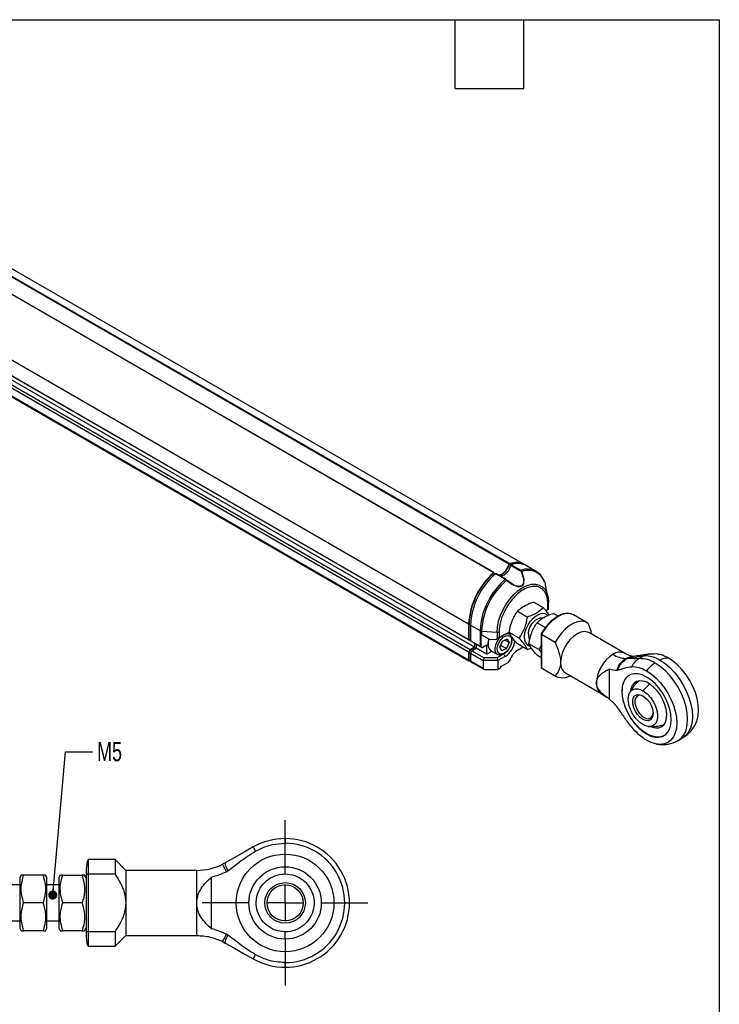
# Model space of a CAD drawing. Header units: millimetres. Extents: x 8 to 341, y 8 to 262.
# Tile 5 of 5: x 245 to 341, y 126 to 262. Entities that reach past the tile are written whole.
import ezdxf

# ---------------------------------------------------------------- set-up
doc = ezdxf.new("R2010")
doc.units = ezdxf.units.MM
doc.header["$LTSCALE"] = 1.25
doc.linetypes.add('CENTERX2', pattern=[20.32, 12.7, -2.54, 2.54, -2.54])
doc.layers.add('CENTER', color=40, linetype='CENTERX2')
doc.layers.add('DIMENSIONS', color=140, linetype='Continuous', lineweight=25)
doc.layers.add('TEXT', color=140, linetype='Continuous', lineweight=25)
doc.styles.add('SLDTEXTSTYLE0', font='TXT', dxfattribs={"width": 0.7})
doc.dimstyles.new('SLDDIMSTYLE5', dxfattribs={"dimtxt": 0.18, "dimasz": 1.27, "dimexe": 0, "dimexo": 0.0625, "dimgap": 0, "dimtad": 0, "dimtih": 1, "dimtoh": 1, "dimdec": 0, "dimrnd": 1e-09, "dimzin": 0, "dimdsep": 46, "dimtxsty": 'Standard', "dimblk1": 'DOT', "dimblk2": 'DOT', "dimsah": 1, "dimcen": 0.09, "dimadec": 0, "dimazin": 0, "dimtfac": 1.27, "dimtdec": 0, "dimtofl": 0, "dimtmove": 0, "dimatfit": 3, "dimldrblk": 'DOT', "dimfxl": 0, "dimfrac": 2, "dimtolj": 1, "dimtzin": 0, "dimarcsym": 0})

# ---------------------------------------------------------------- blocks, each defined once
blk = doc.blocks.new('_Dot')
at = {"color": 0, "linetype": 'ByBlock', "lineweight": -2}
blk.add_line((-0.5, 0), (-1, 0), dxfattribs=at)
at = {"color": 0, "linetype": 'ByBlock', "const_width": 0.5}
blk.add_lwpolyline([(-0.25, 0, 1), (0.25, 0, 1)], format="xyb", close=True, dxfattribs=at)
blk = doc.blocks.new('SW_CENTERMARKSYMBOL_3')
at = {"layer": 'CENTER', "color": 0}
for p, q in [((0, 5.08), (0, 11.44)), ((0, 0), (0, 2.54)), ((-5.08, 0), (-11.44, 0)), ((0, 0), (-2.54, 0)), ((0, 0), (0, -2.54)), ((0, 0), (2.54, 0)), ((5.08, 0), (11.44, 0)), ((0, -5.08), (0, -11.44))]:
    blk.add_line(p, q, dxfattribs=at)

msp = doc.modelspace()

# ---------------------------------------------------------------- linework, layer by layer
for p, q in [((314.438, 186.573), (216.428, 243.152)), ((310.141, 185.478), (212.409, 241.898)), ((310.189, 185.49), (212.437, 241.922)), ((306.678, 178.381), (200.107, 239.903)), ((312.247, 186.659), (221.753, 238.9)), ((312.306, 186.728), (221.771, 238.993)), ((306.678, 176.217), (200.107, 237.739)), ((306.88, 176.101), (200.309, 237.623)), ((306.678, 174.485), (200.107, 236.007)), ((306.88, 174.835), (200.309, 236.357)), ((307.486, 175.185), (200.915, 236.707)), ((306.678, 173.377), (200.107, 234.899)), ((200.137, 234.834), (306.708, 173.312)), ((312.294, 186.665), (312.511, 186.539)), ((312.5, 186.513), (313.827, 185.747)), ((312.559, 186.582), (313.886, 185.816)), ((310.364, 185.307), (310.153, 185.429)), ((310.257, 185.369), (310.2, 185.477)), ((311.721, 184.566), (310.394, 185.332)), ((311.769, 184.578), (310.442, 185.345)), ((316.018, 185.661), (314.69, 186.427)), ((316.233, 185.458), (316.013, 185.663)), ((316.297, 185.398), (316.233, 185.458)), ((311.896, 184.429), (312.662, 183.901)), ((312.678, 183.934), (311.92, 184.458)), ((317.154, 184.159), (316.939, 184.651)), ((317.642, 182.14), (317.362, 183.576)), ((317.005, 180.638), (315.653, 181.419)), ((317.611, 180.389), (317.611, 181.194)), ((317.716, 180.449), (317.716, 181.339)), ((314.76, 179.342), (313.407, 180.122)), ((317.342, 180.233), (317.69, 180.435)), ((317.611, 180.389), (317.342, 180.233)), ((317.713, 180.448), (317.69, 180.435)), ((319.043, 179.461), (318.38, 179.844)), ((306.678, 178.381), (306.678, 176.217)), ((306.729, 176.271), (306.729, 178.41)), ((306.729, 178.41), (306.931, 178.293)), ((316.135, 178.548), (317.282, 177.886)), ((323.049, 178.556), (321.18, 179.635)), ((306.931, 178.235), (308.258, 177.469)), ((306.931, 178.235), (306.931, 176.072)), ((308.258, 177.469), (308.258, 175.305)), ((308.467, 177.41), (310.601, 177.259)), ((308.467, 177.41), (308.467, 176.894)), ((310.601, 177.259), (310.601, 176.342)), ((310.897, 177.318), (310.897, 176.513)), ((311.729, 176.993), (310.897, 176.513)), ((311.527, 176.876), (311.729, 176.993)), ((313.637, 176.448), (312.285, 177.229)), ((316.702, 177.016), (316.702, 172.382)), ((328.217, 174.335), (323.271, 177.191)), ((306.678, 176.217), (306.88, 176.101)), ((306.729, 176.271), (306.931, 176.154)), ((306.901, 176.171), (306.729, 176.271)), ((306.88, 176.101), (306.931, 176.13)), ((306.901, 176.171), (306.931, 176.154)), ((308.258, 175.305), (306.931, 176.072)), ((307.133, 175.955), (306.931, 176.072)), ((307.133, 175.955), (308.547, 175.138)), ((307.486, 175.751), (307.486, 175.185)), ((307.537, 175.156), (307.537, 175.722)), ((308.85, 176.672), (308.36, 176.955)), ((308.36, 176.955), (308.36, 175.246)), ((308.467, 176.894), (309.496, 176.299)), ((309.496, 176.299), (308.85, 176.672)), ((309.355, 175.652), (309.355, 175.477)), ((309.496, 176.299), (310.414, 176.234)), ((310.414, 176.234), (311.527, 176.876)), ((310.414, 176.234), (310.601, 176.342)), ((310.989, 175.202), (311.357, 176.022)), ((311.357, 176.022), (311.997, 176.325)), ((312.267, 175.809), (311.655, 176.163)), ((312.267, 175.809), (311.898, 174.99)), ((311.997, 176.325), (312.267, 175.809)), ((312.638, 176.089), (312.638, 176.235)), ((314.76, 174.851), (313.407, 175.632)), ((316.365, 174.874), (315.012, 175.654)), ((318.633, 175.847), (316.765, 176.926)), ((316.765, 176.926), (316.765, 172.296)), ((306.88, 174.835), (306.678, 174.485)), ((306.678, 174.485), (306.678, 173.377)), ((306.729, 174.49), (306.901, 174.789)), ((306.729, 174.49), (306.945, 174.365)), ((306.729, 173.406), (306.729, 174.49)), ((307.486, 175.185), (306.88, 174.835)), ((306.901, 174.789), (307.537, 175.156)), ((306.901, 174.789), (307.118, 174.664)), ((306.931, 174.339), (307.133, 174.689)), ((306.931, 174.339), (308.698, 173.319)), ((306.931, 174.339), (306.931, 173.231)), ((307.133, 174.689), (307.739, 175.039)), ((307.133, 174.689), (308.817, 173.717)), ((307.537, 175.156), (307.739, 175.039)), ((307.739, 175.605), (307.739, 175.039)), ((309.153, 174.223), (307.739, 175.039)), ((308.36, 175.246), (308.547, 175.138)), ((308.547, 175.138), (309.153, 175.488)), ((309.153, 175.488), (309.153, 174.223)), ((309.153, 174.223), (309.859, 174.63)), ((309.695, 174.725), (310.655, 174.171)), ((311.259, 174.687), (310.989, 175.202)), ((311.101, 175.451), (311.898, 174.99)), ((311.898, 174.99), (311.259, 174.687)), ((311.502, 174.267), (311.628, 174.339)), ((311.502, 174.266), (311.527, 174.252)), ((314.218, 175.164), (313.201, 174.577)), ((314.76, 174.851), (315.334, 175.061)), ((316.365, 174.874), (316.702, 174.482)), ((332.871, 174.206), (331.784, 174.255)), ((306.931, 173.289), (306.729, 173.406)), ((306.743, 173.373), (306.931, 173.265)), ((306.779, 173.319), (306.809, 173.336)), ((308.698, 172.211), (306.931, 173.231)), ((306.96, 173.166), (308.758, 172.128)), ((308.817, 173.717), (308.698, 173.319)), ((310.719, 173.319), (308.698, 173.319)), ((308.698, 173.319), (308.698, 172.211)), ((310.6, 173.717), (308.817, 173.717)), ((311.527, 174.252), (310.6, 173.717)), ((310.6, 173.717), (310.719, 173.319)), ((311.729, 173.902), (310.719, 173.319)), ((310.719, 173.319), (310.719, 172.094)), ((311.123, 172.502), (312.129, 173.083)), ((311.729, 173.902), (311.527, 174.252)), ((312.308, 173.272), (312.844, 174.2)), ((316.702, 173.73), (316.135, 174.057)), ((328.618, 173.641), (328.591, 173.625)), ((328.618, 173.641), (329.382, 173.898)), ((330.893, 173.979), (330.224, 173.593)), ((308.9, 172.094), (310.719, 172.094)), ((310.719, 172.094), (311.022, 172.269)), ((311.123, 172.444), (311.123, 172.502)), ((316.765, 172.296), (318.633, 171.217)), ((316.765, 172.296), (316.895, 172.211)), ((316.895, 172.211), (318.763, 171.133)), ((320.057, 171.623), (325.003, 168.768)), ((326.118, 167.997), (326.118, 172.175)), ((330.758, 169.157), (331.66, 170.064)), ((325.003, 168.768), (325.728, 168.248)), ((335.622, 162.292), (336.291, 162.678)), ((281.316, 148.722), (281.316, 148.067)), ((257.811, 145.822), (254.111, 145.822)), ((254.111, 145.822), (254.111, 145.418)), ((259.311, 144.322), (257.811, 145.822)), ((257.811, 145.822), (257.811, 143.79)), ((254.111, 145.418), (254.111, 143.79)), ((269.103, 144.322), (259.311, 144.322)), ((259.311, 144.322), (259.311, 139.822)), ((269.103, 139.822), (269.103, 144.322)), ((273.053, 145.365), (272.683, 145.167)), ((281.316, 143.822), (281.316, 144.766)), ((244.843, 143.672), (244.641, 143.322)), ((244.641, 143.322), (244.641, 136.322)), ((245.187, 143.672), (244.866, 143.672)), ((247.865, 143.672), (245.187, 143.672)), ((248.411, 143.322), (248.209, 143.672)), ((248.411, 138.309), (248.411, 143.322)), ((250.243, 143.672), (250.041, 143.322)), ((250.041, 143.322), (250.041, 141.798)), ((250.587, 143.672), (250.266, 143.672)), ((250.587, 143.672), (253.265, 143.672)), ((253.811, 143.322), (253.609, 143.672)), ((253.811, 143.675), (253.811, 135.968)), ((254.111, 143.79), (254.111, 135.853)), ((257.811, 143.79), (254.111, 143.79)), ((271.13, 136.24), (271.13, 143.403)), ((244.641, 142.322), (222.719, 142.322)), ((250.041, 142.322), (248.411, 142.322)), ((250.041, 141.798), (250.041, 136.322)), ((247.865, 139.822), (245.187, 139.822)), ((253.265, 139.822), (250.587, 139.822)), ((259.311, 139.822), (259.311, 135.322)), ((269.103, 135.322), (269.103, 139.822)), ((248.411, 136.322), (248.411, 138.309)), ((222.719, 137.322), (244.641, 137.322)), ((244.641, 136.322), (244.843, 135.972)), ((248.209, 135.972), (248.411, 136.322)), ((248.411, 137.322), (250.041, 137.322)), ((250.041, 136.322), (250.243, 135.972)), ((253.609, 135.972), (253.811, 136.322)), ((247.865, 135.972), (245.187, 135.972)), ((247.865, 135.972), (248.186, 135.972)), ((253.265, 135.972), (250.587, 135.972)), ((253.265, 135.972), (253.586, 135.972)), ((254.111, 135.853), (257.811, 135.853)), ((254.111, 135.853), (254.111, 133.822)), ((257.811, 135.853), (257.811, 133.822)), ((257.811, 133.822), (259.311, 135.322)), ((259.311, 135.322), (269.103, 135.322)), ((254.111, 133.822), (257.811, 133.822)), ((272.683, 134.476), (273.053, 134.278)), ((281.316, 130.922), (281.316, 131.576))]:
    msp.add_line(p, q)
at = {"flags": 128}
for points in [[(310.2, 185.477), (310.196, 185.484), (310.191, 185.489), (310.184, 185.493), (310.177, 185.494), (310.168, 185.493), (310.159, 185.49), (310.15, 185.485), (310.141, 185.478)], [(312.662, 183.901), (312.903, 183.735), (313.473, 183.562), (313.757, 183.561), (314.008, 183.644), (314.19, 183.813), (314.294, 184.04), (314.326, 184.565), (314.023, 185.657), (314.023, 185.657)], [(310.601, 177.259), (310.655, 178.003), (310.816, 178.787), (311.078, 179.587), (311.433, 180.379), (311.871, 181.138), (312.379, 181.841), (312.941, 182.468), (313.54, 182.999), (314.157, 183.418), (314.775, 183.712), (315.373, 183.873), (315.935, 183.894), (316.443, 183.777), (316.881, 183.524), (317.237, 183.143), (317.499, 182.645), (317.62, 182.246)], [(311.896, 184.429), (311.903, 184.437), (311.91, 184.445), (311.915, 184.451), (311.919, 184.455), (311.922, 184.458), (311.923, 184.46), (311.922, 184.46), (311.92, 184.458)], [(317.62, 182.246), (317.659, 182.046), (317.713, 181.365)], [(317.716, 181.339), (317.716, 181.341), (317.713, 181.365)], [(314.564, 175.782), (314.428, 176.17), (314.392, 176.639), (314.458, 177.164), (314.624, 177.713), (314.879, 178.254), (315.208, 178.757), (315.592, 179.192), (316.009, 179.533), (316.435, 179.761), (316.845, 179.862), (317.215, 179.832), (317.523, 179.67), (317.633, 179.563)], [(323.179, 178.471), (322.763, 178.682), (322.282, 178.757), (321.751, 178.693), (321.191, 178.493), (320.621, 178.164), (320.061, 177.717), (319.531, 177.168), (319.049, 176.538), (318.633, 175.847)], [(312.602, 175.761), (312.608, 175.783), (312.663, 176.22), (312.608, 176.594), (312.446, 176.866), (312.195, 177.011), (311.878, 177.015), (311.527, 176.876)], [(311.729, 176.993), (312.106, 177.148), (312.273, 177.174)], [(323.271, 177.191), (323.081, 177.277), (322.65, 177.341), (322.17, 177.258), (321.664, 177.031), (321.158, 176.674), (320.678, 176.202), (320.247, 175.641), (319.887, 175.017), (319.616, 174.364), (319.448, 173.712), (319.391, 173.095)], [(309.487, 176.305), (309.387, 175.963), (309.355, 175.652)], [(310.622, 175.028), (310.705, 175.448), (310.889, 175.874), (311.152, 176.26), (311.467, 176.565), (311.8, 176.755), (312.114, 176.809), (312.375, 176.722), (312.555, 176.504), (312.635, 176.177), (312.606, 175.777), (312.47, 175.348), (312.244, 174.937), (311.95, 174.586), (311.622, 174.336), (311.294, 174.212), (311.003, 174.229), (310.779, 174.383), (310.647, 174.66), (310.622, 175.028)], [(311.235, 174.142), (310.958, 174.094), (310.675, 174.16), (310.462, 174.353), (310.34, 174.657), (310.319, 175.044)], [(311.527, 174.252), (311.878, 174.519), (311.894, 174.534)], [(335.63, 162.297), (336.08, 162.647), (336.449, 163.129), (336.719, 163.726), (336.883, 164.423), (336.939, 165.203), (336.883, 166.047), (336.719, 166.934), (336.449, 167.842), (336.08, 168.749), (335.622, 169.633), (335.086, 170.472), (334.484, 171.245), (333.833, 171.933), (333.147, 172.519), (332.444, 172.988)], [(333.113, 173.375), (333.816, 172.905), (334.502, 172.319), (335.153, 171.631), (335.755, 170.858), (336.291, 170.019), (336.749, 169.136), (337.118, 168.228), (337.388, 167.32), (337.552, 166.433), (337.608, 165.589), (337.552, 164.809), (337.388, 164.112), (337.118, 163.515), (336.749, 163.033), (336.291, 162.678), (336.291, 162.678)], [(338.223, 165.004), (338.254, 165.093), (338.406, 165.739), (338.458, 166.461), (338.406, 167.243), (338.254, 168.065), (338.004, 168.907), (337.662, 169.747), (337.238, 170.566), (336.741, 171.343), (336.184, 172.059), (335.58, 172.696), (334.945, 173.239), (334.293, 173.674)], [(331.263, 171.925), (331.914, 171.49), (332.55, 170.947), (333.153, 170.309), (333.711, 169.593), (334.208, 168.817), (334.632, 167.998), (334.973, 167.157), (335.223, 166.316), (335.376, 165.494), (335.427, 164.712), (335.376, 163.989), (335.223, 163.344), (334.973, 162.791), (334.632, 162.344), (334.208, 162.016), (333.711, 161.812), (333.153, 161.74), (332.55, 161.8), (331.914, 161.99), (331.263, 162.307)], [(334.672, 165.148), (334.62, 165.861), (334.466, 166.613), (334.215, 167.38), (333.874, 168.139), (333.454, 168.867), (332.967, 169.541), (332.429, 170.142), (331.855, 170.651), (331.263, 171.053), (330.671, 171.335), (330.097, 171.489), (329.558, 171.51), (329.071, 171.397), (328.651, 171.154), (328.31, 170.789), (328.059, 170.312), (327.905, 169.738), (327.854, 169.084), (327.905, 168.371), (328.059, 167.619), (328.31, 166.852), (328.651, 166.093), (329.071, 165.365), (329.558, 164.691), (330.097, 164.09), (330.671, 163.581), (331.263, 163.179), (331.855, 162.897), (332.429, 162.743), (332.967, 162.723), (333.454, 162.835), (333.874, 163.078), (334.215, 163.443), (334.466, 163.92), (334.62, 164.494), (334.672, 165.148)], [(331.986, 164.142), (332.042, 164.122), (332.529, 164.017), (332.976, 164.046), (333.364, 164.206), (333.677, 164.492), (333.902, 164.892), (334.03, 165.39), (334.056, 165.964), (333.978, 166.592), (333.801, 167.248), (333.53, 167.904), (333.178, 168.535), (332.759, 169.115), (332.289, 169.618), (331.789, 170.026), (331.278, 170.321), (330.777, 170.491), (330.308, 170.53), (329.889, 170.435), (329.536, 170.21), (329.266, 169.865), (329.089, 169.415), (329.041, 169.183)], [(333.707, 162.96), (333.488, 162.855), (333.001, 162.742), (332.463, 162.763), (331.889, 162.917), (331.297, 163.199), (330.705, 163.6), (330.131, 164.109), (329.592, 164.71), (329.105, 165.385), (328.685, 166.113), (328.344, 166.872), (328.093, 167.638), (327.939, 168.39), (327.887, 169.104)], [(330.758, 165.191), (330.376, 165.472), (330.023, 165.853), (329.724, 166.306), (329.502, 166.798), (329.373, 167.292), (329.347, 167.75), (329.425, 168.141), (329.602, 168.433), (329.865, 168.606), (330.194, 168.648), (330.565, 168.553), (330.95, 168.331), (331.321, 167.997), (331.65, 167.576), (331.913, 167.099), (332.09, 166.602), (332.169, 166.121), (332.142, 165.693), (332.013, 165.348), (331.791, 165.113), (331.493, 165.005), (331.139, 165.032), (330.758, 165.191)], [(330.836, 168.41), (330.554, 168.516), (330.227, 168.533), (329.955, 168.418), (329.761, 168.181), (329.659, 167.841), (329.659, 167.426), (329.761, 166.969), (329.955, 166.508), (330.227, 166.079), (330.554, 165.718), (330.909, 165.454)], [(330.909, 165.454), (331.265, 165.308), (331.592, 165.291), (331.864, 165.406), (332.058, 165.643), (332.159, 165.983), (332.17, 166.099)], [(276.922, 147.561), (275.639, 146.833), (274.294, 146.069), (273.053, 145.365)], [(277.245, 146.992), (277.002, 147.421), (276.922, 147.561)], [(273.196, 144.142), (272.967, 144.599), (272.805, 144.923), (272.683, 145.167)], [(272.683, 134.476), (272.805, 134.72), (272.967, 135.044), (273.196, 135.501)], [(273.053, 134.278), (274.328, 133.555), (275.68, 132.787), (276.922, 132.082)], [(276.922, 132.082), (277.002, 132.222), (277.245, 132.651)]]:
    msp.add_lwpolyline(points, dxfattribs=at)
for radius in [6.75, 5, 2.8, 2.5]:
    msp.add_circle((281.316, 139.822), radius)
for centre, radius, start, end in [((310.276, 187.049), 2.01, 286.12016, 348.79191), ((310.065, 187.204), 2.294, 291.69769, 346.40567), ((310.528, 186.904), 2.01, 286.12016, 348.79191), ((312.347, 186.634), 0.102, 113.12679, 166.15817), ((313.185, 184.019), 2.792, 71.73872, 108.59728), ((313.194, 184.283), 2.601, 58.26403, 109.94624), ((312.599, 186.488), 0.102, 113.12679, 166.15817), ((313.449, 184.104), 2.633, 61.88117, 109.76495), ((316.74, 177.865), 10.075, 130.91527, 177.06533), ((316.678, 177.9), 9.963, 130.91527, 177.06533), ((316.992, 177.719), 10.075, 130.91527, 177.06533), ((310.426, 185.304), 0.0432, 69.52998, 139.04679), ((313.926, 185.722), 0.102, 113.12679, 166.15817), ((314.777, 183.338), 2.633, 61.88117, 109.76495), ((314.065, 185.43), 0.231, 100.57594, 124.02267), ((314.869, 183.296), 2.508, 6.40018, 109.73175), ((314.781, 183.597), 2.405, 26.07019, 59.06333), ((318.319, 176.953), 10.075, 130.91527, 177.06533), ((318.41, 176.9), 9.956, 130.86621, 177.06548), ((311.754, 184.538), 0.0432, 69.52998, 139.04679), ((311.755, 184.555), 0.0268, 20.91209, 59.22586), ((317.541, 181.354), 0.175, 293.53173, 355.14813), ((320.311, 177.862), 1.974, 63.88142, 119.85035), ((317.001, 177.031), 2.084, 131.79394, 204.15064), ((316.768, 177.801), 1.396, 83.94844, 145.85291), ((322.022, 174.402), 5.831, 117.50595, 154.35813), ((308.493, 177.903), 0.494, 241.57028, 266.97932), ((310.649, 177.79), 0.533, 264.79776, 297.68722), ((310.64, 175.615), 1.299, 148.37242, 223.31571), ((312.937, 174.758), 2.634, 135.34906, 173.77378), ((310.185, 176.345), 2.89, 302.29797, 354.32011), ((315.343, 176.178), 0.873, 206.9377, 256.98346), ((313.746, 173.702), 1.03, 121.95467, 151.14439), ((327.552, 172.861), 1.618, 65.81174, 125.60722), ((306.74, 173.367), 0.0624, 170.78596, 309.20329), ((306.764, 173.403), 0.0359, 174.37962, 234.30196), ((306.999, 173.222), 0.0685, 172.74417, 235.94365), ((311.857, 173.52), 0.515, 301.95467, 331.14439), ((320.961, 172.919), 1.58, 173.60377, 235.08405), ((329.271, 170.015), 4.94, 122.60548, 177.39452), ((328.551, 177.308), 3.685, 238.20511, 267.92211), ((330.348, 169.671), 3.924, 57.72203, 91.80999), ((331.017, 170.057), 3.924, 57.72203, 91.80999), ((334.632, 169.371), 4.228, 121.17989, 142.84255), ((334.155, 171.744), 1.936, 85.90324, 122.58052), ((310.903, 172.454), 0.22, 302.60548, 357.39452), ((319.653, 173.037), 2.086, 240.71943, 300.64114), ((325.947, 170.081), 1.618, 174.39237, 234.15575), ((330.233, 169.372), 2.361, 124.77892, 186.53326), ((281.316, 139.822), 8.9, 89.99998, 119.58659), ((281.316, 139.822), 8.9, 269.99999, 90.00001), ((281.316, 139.822), 8.245, 269.99996, 90.00004), ((269.103, 152.322), 8, 270, 296.58077), ((281.316, 139.822), 8.9, 240.41341, 270.00002)]:
    msp.add_arc(centre, radius, start, end)
for centre, major_axis, ratio, start_param, end_param in [((317.359, 180.243), (0.357, 0.206), 0.0000704, 6.1609674, 7.0685428), ((308.51, 176.868), (0.357, -0.206), 0.0000704, 1.69301, 2.0047168), ((310.645, 176.367), (0.357, 0.206), 0.0000704, 0.7853575, 1.6929287), ((308.51, 175.159), (0.357, -0.206), 0.0000704, 2.0047126, 2.3562351), ((308.9, 172.211), (0.202, 0), 0.5773815, 3.1415927, 4.712389)]:
    msp.add_ellipse(centre, major_axis=major_axis, ratio=ratio, start_param=start_param, end_param=end_param)
for points, knots in [([(313.936, 185.622), (314.072, 185.269), (314.278, 184.737), (314.281, 184.127), (314.161, 183.826), (313.988, 183.66), (313.742, 183.581), (313.371, 183.599), (312.984, 183.705), (312.751, 183.88), (312.678, 183.934)], [0, 0, 0, 0, 0.3073674, 0.4630378, 0.5451632, 0.6186128, 0.6921638, 0.7742923, 0.929488, 1, 1, 1, 1]), ([(313.886, 185.816), (313.898, 185.809), (313.921, 185.794), (313.952, 185.765), (313.98, 185.732), (314.004, 185.696), (314.016, 185.67), (314.023, 185.657)], [0, 0, 0, 0, 0.2091856, 0.41563, 0.6173401, 0.812591, 1, 1, 1, 1]), ([(311.896, 184.429), (311.885, 184.44), (311.863, 184.46), (311.829, 184.49), (311.793, 184.519), (311.756, 184.545), (311.733, 184.559), (311.721, 184.566)], [0, 0, 0, 0, 0.187409, 0.3826598, 0.58437, 0.7908143, 1, 1, 1, 1]), ([(317.611, 181.194), (317.611, 181.246), (317.61, 181.35), (317.601, 181.502), (317.588, 181.65), (317.568, 181.795), (317.544, 181.935), (317.514, 182.071), (317.465, 182.25), (317.39, 182.464), (317.271, 182.71), (317.123, 182.936), (316.872, 183.219), (316.464, 183.491), (315.835, 183.628), (315.081, 183.53), (314.254, 183.172), (313.428, 182.576), (312.673, 181.803), (312.044, 180.939), (311.637, 180.196), (311.385, 179.624), (311.238, 179.227), (311.119, 178.845), (311.033, 178.5), (310.97, 178.179), (310.928, 177.884), (310.902, 177.596), (310.899, 177.41), (310.897, 177.318)], [0, 0, 0, 0, 0.0129708, 0.02589, 0.0387791, 0.0516592, 0.0645519, 0.0774785, 0.0904602, 0.1174939, 0.1445719, 0.1748057, 0.2050844, 0.2718245, 0.3442143, 0.4209297, 0.5000061, 0.5790824, 0.6557978, 0.7281876, 0.7949277, 0.8251564, 0.8554402, 0.8824686, 0.909552, 0.9322111, 0.9547623, 0.9773203, 1, 1, 1, 1]), ([(313.407, 180.122), (313.668, 180.395), (313.973, 180.649), (314.545, 180.98), (314.752, 181.08), (315.187, 181.262), (315.416, 181.343), (315.653, 181.419)], [0, 0, 0, 0, 0.5, 0.5, 0.75, 0.75, 1, 1, 1, 1]), ([(312.285, 177.229), (312.362, 177.762), (312.481, 178.281), (312.767, 179.019), (312.879, 179.255), (313.126, 179.703), (313.263, 179.917), (313.407, 180.122)], [0, 0, 0, 0, 0.5, 0.5, 0.75, 0.75, 1, 1, 1, 1]), ([(317.005, 180.638), (316.745, 180.365), (316.44, 180.111), (315.868, 179.78), (315.66, 179.68), (315.225, 179.499), (314.997, 179.417), (314.76, 179.342)], [0, 0, 0, 0, 0.5, 0.5, 0.75, 0.75, 1, 1, 1, 1]), ([(316.135, 178.548), (316.396, 178.821), (316.7, 179.075), (317.272, 179.405), (317.48, 179.506), (317.915, 179.687), (318.144, 179.769), (318.38, 179.844)], [0, 0, 0, 0, 0.5, 0.5, 0.75, 0.75, 1, 1, 1, 1]), ([(317.823, 179.614), (317.819, 179.621), (317.704, 179.839), (317.379, 180.217), (317.062, 180.574), (317.005, 180.638)], [0, 0, 0, 0, 0.0262022, 0.8269371, 1, 1, 1, 1]), ([(320.823, 179.781), (320.663, 179.81), (320.338, 179.87), (319.813, 179.802), (319.451, 179.652), (319.285, 179.583)], [0, 0, 0, 0, 0.34102943, 0.69651465, 1, 1, 1, 1]), ([(314.76, 179.342), (314.683, 178.808), (314.564, 178.289), (314.278, 177.551), (314.166, 177.315), (313.918, 176.867), (313.782, 176.654), (313.637, 176.448)], [0, 0, 0, 0, 0.5, 0.5, 0.75, 0.75, 1, 1, 1, 1]), ([(315.012, 175.654), (315.09, 176.188), (315.208, 176.706), (315.493, 177.442), (315.605, 177.68), (315.853, 178.128), (315.99, 178.342), (316.135, 178.548)], [0, 0, 0, 0, 0.5, 0.5, 0.75, 0.75, 1, 1, 1, 1]), ([(319.285, 179.583), (319.252, 179.571), (319.02, 179.489), (318.581, 179.201), (318.002, 178.734), (317.479, 178.172), (317.027, 177.572), (316.787, 177.147), (316.671, 176.942)], [0, 0, 0, 0, 0.0340889, 0.2400192, 0.4428978, 0.6390449, 0.8254551, 1, 1, 1, 1]), ([(323.739, 176.92), (323.673, 177.146), (323.522, 177.664), (323.302, 178.18), (323.179, 178.471)], [0, 0, 0, 0, 0.4368722, 1, 1, 1, 1]), ([(313.407, 175.632), (313.118, 175.953), (312.865, 176.257), (312.579, 176.663), (312.499, 176.79), (312.372, 177.022), (312.323, 177.129), (312.285, 177.229)], [0, 0, 0, 0, 0.5, 0.5, 0.75, 0.75, 1, 1, 1, 1]), ([(316.765, 176.926), (316.755, 176.931), (316.737, 176.943), (316.717, 176.961), (316.704, 176.979), (316.7, 176.999), (316.705, 177.012), (316.716, 177.017), (316.716, 177.018)], [0, 0, 0, 0, 0.16347809, 0.33233445, 0.50738299, 0.68935441, 0.98049761, 1, 1, 1, 1]), ([(313.637, 176.448), (313.782, 176.287), (313.918, 176.13), (314.166, 175.829), (314.278, 175.684), (314.468, 175.413), (314.546, 175.289), (314.672, 175.057), (314.721, 174.95), (314.76, 174.851)], [0, 0, 0, 0, 0.25, 0.25, 0.5, 0.5, 0.75, 0.75, 1, 1, 1, 1]), ([(316.135, 174.057), (315.846, 174.379), (315.592, 174.683), (315.305, 175.09), (315.226, 175.216), (315.1, 175.448), (315.051, 175.554), (315.012, 175.654)], [0, 0, 0, 0, 0.5, 0.5, 0.75, 0.75, 1, 1, 1, 1]), ([(318.633, 175.847), (318.834, 175.382), (319.017, 174.916), (319.227, 174.218), (319.287, 173.983), (319.369, 173.527), (319.391, 173.306), (319.391, 173.095)], [0, 0, 0, 0, 0.5, 0.5, 0.75, 0.75, 1, 1, 1, 1]), ([(316.702, 175.464), (316.649, 175.347), (316.554, 175.135), (316.423, 174.955), (316.365, 174.874)], [0, 0, 0, 0, 0.5493379, 1, 1, 1, 1]), ([(329.406, 173.905), (329.295, 173.914), (329.041, 173.932), (328.514, 174.19), (328.217, 174.335)], [0, 0, 0, 0, 0.4339608, 1, 1, 1, 1]), ([(331.785, 174.255), (331.375, 174.203), (330.539, 174.098), (329.769, 173.97), (329.377, 173.904)], [0, 0, 0, 0, 0.49004159, 1, 1, 1, 1]), ([(330.893, 173.979), (330.903, 173.985), (330.913, 173.991), (330.924, 173.996), (330.936, 174.003), (330.949, 174.01), (330.962, 174.017), (330.987, 174.031), (331.013, 174.044), (331.039, 174.056), (331.092, 174.081), (331.145, 174.105), (331.199, 174.125), (331.308, 174.167), (331.421, 174.2), (331.536, 174.222), (331.651, 174.245), (331.769, 174.257), (331.888, 174.259), (332.004, 174.261), (332.121, 174.253), (332.237, 174.234)], [0.46593282, 0.46593282, 0.46593282, 0.46593282, 0.47960778, 0.47960778, 0.47960778, 0.49648649, 0.49648649, 0.49648649, 0.53024392, 0.53024392, 0.53024392, 0.59775878, 0.59775878, 0.59775878, 0.7327885, 0.7327885, 0.7327885, 0.86781822, 0.86781822, 0.86781822, 1.0000007, 1.0000007, 1.0000007, 1.0000007]), ([(319.391, 173.095), (319.391, 172.883), (319.369, 172.689), (319.287, 172.329), (319.228, 172.162), (319.017, 171.706), (318.834, 171.452), (318.633, 171.217)], [0, 0, 0, 0, 0.25, 0.25, 0.5, 0.5, 1, 1, 1, 1]), ([(327.161, 172.004), (327.292, 172.382), (327.48, 172.723), (327.919, 173.272), (328.168, 173.482), (328.418, 173.626)], [0, 0, 0, 0, 0.5, 0.5, 1, 1, 1, 1]), ([(327.269, 172.014), (327.405, 172.386), (327.6, 172.723), (328.061, 173.27), (328.325, 173.48), (328.591, 173.625)], [0, 0, 0, 0, 0.5, 0.5, 1, 1, 1, 1]), ([(328.418, 173.626), (328.695, 173.758), (329.026, 173.916), (329.372, 173.896), (329.429, 173.893)], [0, 0, 0, 0, 0.8364431, 1, 1, 1, 1]), ([(330.224, 173.593), (330.062, 173.58), (329.915, 173.576), (329.779, 173.578), (329.71, 173.579), (329.645, 173.582), (329.58, 173.585), (329.516, 173.589), (329.453, 173.593), (329.39, 173.597), (329.265, 173.606), (329.141, 173.615), (329.01, 173.621), (328.879, 173.627), (328.742, 173.629), (328.591, 173.625)], [0.006939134, 0.006939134, 0.006939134, 0.006939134, 0.0080508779, 0.0080508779, 0.0080508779, 0.0086067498, 0.0086067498, 0.0086067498, 0.0091626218, 0.0091626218, 0.0091626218, 0.0102743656, 0.0102743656, 0.0102743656, 0.0113861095, 0.0113861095, 0.0113861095, 0.0113861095]), ([(328.618, 173.641), (328.663, 173.646), (328.708, 173.652), (328.754, 173.658), (328.8, 173.664), (328.846, 173.671), (328.893, 173.677), (328.987, 173.691), (329.083, 173.706), (329.18, 173.721), (329.374, 173.752), (329.574, 173.787), (329.772, 173.821), (329.872, 173.838), (329.971, 173.855), (330.069, 173.871), (330.166, 173.887), (330.263, 173.902), (330.358, 173.916), (330.452, 173.93), (330.545, 173.943), (330.634, 173.953), (330.723, 173.964), (330.81, 173.973), (330.893, 173.979)], [0.0062201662, 0.0062201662, 0.0062201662, 0.0062201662, 0.0064985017, 0.0064985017, 0.0064985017, 0.0067768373, 0.0067768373, 0.0067768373, 0.0073335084, 0.0073335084, 0.0073335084, 0.0084468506, 0.0084468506, 0.0084468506, 0.0090035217, 0.0090035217, 0.0090035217, 0.0095601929, 0.0095601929, 0.0095601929, 0.010116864, 0.010116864, 0.010116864, 0.0106735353, 0.0106735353, 0.0106735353, 0.0106735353]), ([(329.207, 172.485), (329.269, 172.607), (329.339, 172.723), (329.414, 172.831), (329.491, 172.942), (329.574, 173.046), (329.662, 173.14), (329.749, 173.235), (329.842, 173.32), (329.937, 173.397), (329.985, 173.435), (330.033, 173.471), (330.082, 173.504), (330.107, 173.521), (330.132, 173.537), (330.156, 173.552), (330.169, 173.56), (330.181, 173.568), (330.194, 173.575), (330.204, 173.581), (330.214, 173.587), (330.224, 173.593)], [-0.00000054, -0.00000054, -0.00000054, -0.00000054, 0.13231867, 0.13231867, 0.13231867, 0.26730327, 0.26730327, 0.26730327, 0.40228787, 0.40228787, 0.40228787, 0.46978017, 0.46978017, 0.46978017, 0.50352632, 0.50352632, 0.50352632, 0.52039939, 0.52039939, 0.52039939, 0.53406718, 0.53406718, 0.53406718, 0.53406718]), ([(334.293, 173.674), (334.083, 173.783), (333.662, 174.001), (333.154, 174.177), (332.881, 174.189), (332.8, 174.192)], [0, 0, 0, 0, 0.4125735, 0.8251469, 1, 1, 1, 1]), ([(316.702, 172.403), (316.703, 172.393), (316.704, 172.371), (316.717, 172.341), (316.737, 172.315), (316.755, 172.303), (316.765, 172.296)], [0, 0, 0, 0, 0.2476544, 0.5071805, 0.75756, 1, 1, 1, 1]), ([(324.337, 170.24), (324.337, 170.352), (324.351, 170.46), (324.407, 170.672), (324.449, 170.775), (324.607, 171.068), (324.754, 171.242), (325.097, 171.556), (325.288, 171.693), (325.69, 171.947), (325.901, 172.063), (326.118, 172.175)], [0, 0, 0, 0, 0.125, 0.125, 0.25, 0.25, 0.5, 0.5, 0.75, 0.75, 1, 1, 1, 1]), ([(327.161, 172.004), (327.177, 172.004), (327.193, 172.005), (327.209, 172.006), (327.219, 172.007), (327.229, 172.008), (327.239, 172.01), (327.249, 172.011), (327.259, 172.013), (327.269, 172.014)], [0, 0, 0, 0, 0.00010605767, 0.00010605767, 0.00010605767, 0.00017634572, 0.00017634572, 0.00017634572, 0.00024669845, 0.00024669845, 0.00024669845, 0.00024669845]), ([(327.269, 172.014), (327.435, 172.046), (327.591, 172.095), (327.904, 172.197), (328.059, 172.25), (328.533, 172.39), (328.862, 172.458), (329.207, 172.485)], [0, 0, 0, 0, 0.25, 0.25, 0.5, 0.5, 1, 1, 1, 1]), ([(329.207, 172.485), (329.515, 172.509), (329.851, 172.474), (330.548, 172.285), (330.908, 172.13), (331.263, 171.925)], [0, 0, 0, 0, 0.5, 0.5, 1, 1, 1, 1]), ([(326.118, 167.997), (325.901, 168.146), (325.69, 168.299), (325.287, 168.623), (325.096, 168.793), (324.754, 169.166), (324.606, 169.365), (324.395, 169.794), (324.337, 170.015), (324.337, 170.24)], [0, 0, 0, 0, 0.25, 0.25, 0.5, 0.5, 0.75, 0.75, 1, 1, 1, 1]), ([(330.137, 170.446), (330.04, 170.364), (329.735, 170.107), (329.332, 169.591), (329.039, 169.109), (328.914, 168.844), (328.896, 168.805)], [0, 0, 0, 0, 0.1828238, 0.5725307, 0.937864, 1, 1, 1, 1]), ([(330.758, 164.491), (330.589, 164.589), (330.399, 164.722), (329.985, 165.1), (329.761, 165.347), (329.438, 165.813), (329.333, 165.985), (329.139, 166.354), (329.05, 166.551), (328.901, 166.96), (328.84, 167.172), (328.759, 167.59), (328.737, 167.796), (328.737, 168.185), (328.759, 168.367), (328.84, 168.691), (328.901, 168.833), (329.05, 169.07), (329.139, 169.165), (329.333, 169.31), (329.438, 169.359), (329.761, 169.453), (329.985, 169.44), (330.399, 169.341), (330.589, 169.255), (330.758, 169.157)], [0, 0, 0, 0, 0.125, 0.125, 0.25, 0.25, 0.3125, 0.3125, 0.375, 0.375, 0.4375, 0.4375, 0.5, 0.5, 0.5625, 0.5625, 0.625, 0.625, 0.6875, 0.6875, 0.75, 0.75, 0.875, 0.875, 1, 1, 1, 1]), ([(330.758, 169.157), (330.926, 169.06), (331.117, 168.927), (331.53, 168.548), (331.754, 168.302), (332.078, 167.836), (332.183, 167.664), (332.377, 167.295), (332.466, 167.098), (332.615, 166.689), (332.675, 166.477), (332.757, 166.059), (332.778, 165.853), (332.778, 165.464), (332.757, 165.282), (332.675, 164.958), (332.615, 164.816), (332.466, 164.579), (332.377, 164.484), (332.183, 164.339), (332.078, 164.289), (331.754, 164.196), (331.53, 164.208), (331.117, 164.308), (330.926, 164.394), (330.758, 164.491)], [0, 0, 0, 0, 0.125, 0.125, 0.25, 0.25, 0.3125, 0.3125, 0.375, 0.375, 0.4375, 0.4375, 0.5, 0.5, 0.5625, 0.5625, 0.625, 0.625, 0.6875, 0.6875, 0.75, 0.75, 0.875, 0.875, 1, 1, 1, 1]), ([(327.269, 166.829), (327.254, 166.849), (327.239, 166.869), (327.224, 166.888), (327.214, 166.901), (327.203, 166.914), (327.193, 166.926), (327.183, 166.939), (327.172, 166.951), (327.161, 166.964)], [0, 0, 0, 0, 0.00010602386, 0.00010602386, 0.00010602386, 0.00017632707, 0.00017632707, 0.00017632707, 0.00024673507, 0.00024673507, 0.00024673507, 0.00024673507]), ([(329.207, 164.121), (328.862, 164.547), (328.534, 164.993), (328.059, 165.682), (327.904, 165.914), (327.591, 166.376), (327.434, 166.607), (327.269, 166.829)], [0, 0, 0, 0, 0.5, 0.5, 0.75, 0.75, 1, 1, 1, 1]), ([(336.289, 162.681), (336.489, 162.808), (336.904, 163.072), (337.442, 163.612), (337.876, 164.239), (338.132, 164.72), (338.211, 164.984), (338.22, 165.014)], [0, 0, 0, 0, 0.2284524, 0.4749079, 0.7312163, 0.9691095, 1, 1, 1, 1]), ([(331.263, 162.307), (330.908, 162.512), (330.548, 162.773), (329.851, 163.388), (329.515, 163.741), (329.207, 164.121)], [0, 0, 0, 0, 0.5, 0.5, 1, 1, 1, 1]), ([(331.542, 164.222), (331.707, 164.212), (332.139, 164.187), (332.824, 164.246), (333.322, 164.389), (333.56, 164.457)], [0, 0, 0, 0, 0.2446574, 0.6389321, 1, 1, 1, 1]), ([(332.643, 161.792), (332.697, 161.779), (332.984, 161.715), (333.52, 161.702), (334.236, 161.762), (334.932, 161.959), (335.406, 162.145), (335.621, 162.295), (335.635, 162.305)], [0, 0, 0, 0, 0.0542892, 0.2852765, 0.5161814, 0.7481643, 0.9827196, 1, 1, 1, 1]), ([(277.245, 146.992), (277.618, 147.181), (278.363, 147.56), (279.733, 147.969), (280.734, 148.031), (281.316, 148.067)], [0, 0, 0, 0, 0.2947486, 0.5894968, 1, 1, 1, 1]), ([(254.111, 145.822), (254.07, 145.765), (253.965, 145.621), (253.947, 145.442), (253.937, 145.334)], [0, 0, 0, 0, 0.3933416, 1, 1, 1, 1]), ([(273.409, 144.267), (273.921, 144.652), (274.803, 145.316), (276.049, 146.273), (276.846, 146.752), (277.245, 146.992)], [0, 0, 0, 0, 0.40822849, 0.70342173, 1, 1, 1, 1]), ([(253.937, 145.334), (253.924, 145.272), (253.858, 144.969), (253.826, 144.371), (253.816, 143.839), (253.811, 143.553)], [0, 0, 0, 0, 0.1064201, 0.5199567, 1, 1, 1, 1]), ([(273.409, 144.267), (273.342, 144.421), (273.229, 144.685), (273.067, 145.044), (273.058, 145.265), (273.053, 145.365)], [0, 0, 0, 0, 0.43354801, 0.74469509, 1, 1, 1, 1]), ([(245.187, 139.822), (245.007, 140.51), (244.672, 141.797), (245.023, 143.076), (245.187, 143.672)], [0, 0, 0, 0, 0.5344797, 1, 1, 1, 1]), ([(247.865, 143.672), (248.044, 142.983), (248.38, 141.696), (248.029, 140.417), (247.865, 139.822)], [0, 0, 0, 0, 0.5344797, 1, 1, 1, 1]), ([(248.186, 143.672), (248.193, 143.672), (248.321, 143.672), (248.086, 143.672), (247.865, 143.672)], [0, 0, 0, 0, 0.0590767, 1, 1, 1, 1]), ([(250.587, 139.822), (250.402, 140.55), (250.073, 141.841), (250.431, 143.116), (250.587, 143.672)], [0, 0, 0, 0, 0.5644148, 1, 1, 1, 1]), ([(253.265, 143.672), (253.416, 143.119), (253.727, 141.978), (253.528, 140.649), (253.305, 139.947), (253.265, 139.822)], [0, 0, 0, 0, 0.43502337, 0.89884187, 1, 1, 1, 1]), ([(253.586, 143.672), (253.593, 143.672), (253.721, 143.672), (253.486, 143.672), (253.265, 143.672)], [0, 0, 0, 0, 0.0590767, 1, 1, 1, 1]), ([(254.111, 143.79), (254.092, 143.79), (254.054, 143.789), (253.997, 143.782), (253.944, 143.772), (253.89, 143.755), (253.848, 143.733), (253.817, 143.704), (253.813, 143.685), (253.811, 143.675)], [0, 0, 0, 0, 0.1682659, 0.335583, 0.4957912, 0.6427468, 0.8296424, 0.9181374, 1, 1, 1, 1]), ([(257.811, 143.79), (258.325, 142.983), (259.108, 141.752), (259.259, 140.316), (259.311, 139.822)], [0, 0, 0, 0, 0.6553276, 1, 1, 1, 1]), ([(269.103, 139.822), (269.131, 140.139), (269.191, 140.839), (269.826, 142.137), (270.616, 142.904), (271.13, 143.403)], [0, 0, 0, 0, 0.2244532, 0.4949275, 1, 1, 1, 1]), ([(271.13, 143.403), (271.483, 143.494), (272.194, 143.679), (272.86, 143.987), (273.196, 144.142)], [0, 0, 0, 0, 0.49637967, 1, 1, 1, 1]), ([(273.196, 144.142), (273.227, 144.159), (273.279, 144.186), (273.35, 144.229), (273.389, 144.254), (273.409, 144.267)], [0, 0, 0, 0, 0.4298452, 0.7147706, 1, 1, 1, 1]), ([(281.316, 135.822), (280.866, 135.866), (279.967, 135.954), (278.77, 136.644), (277.859, 137.659), (277.339, 138.927), (277.267, 140.294), (277.651, 141.607), (278.449, 142.72), (279.569, 143.503), (280.588, 143.798), (281.176, 143.817), (281.316, 143.822)], [0, 0, 0, 0, 0.1073728, 0.2147452, 0.3221173, 0.4294898, 0.5368622, 0.6442344, 0.7516072, 0.8589798, 0.9663513, 1, 1, 1, 1]), ([(281.316, 143.822), (281.766, 143.777), (282.666, 143.689), (283.863, 142.999), (284.773, 141.984), (285.293, 140.716), (285.365, 139.35), (284.981, 138.036), (284.183, 136.923), (283.063, 136.141), (282.044, 135.845), (281.456, 135.826), (281.316, 135.822)], [0, 0, 0, 0, 0.1073729, 0.2147453, 0.3221175, 0.42949, 0.5368624, 0.644235, 0.7516071, 0.8589797, 0.9663525, 1, 1, 1, 1]), ([(245.187, 135.972), (245.002, 136.7), (244.673, 137.991), (245.031, 139.266), (245.187, 139.822)], [0, 0, 0, 0, 0.5644149, 1, 1, 1, 1]), ([(247.865, 139.822), (248.016, 139.269), (248.327, 138.128), (248.128, 136.799), (247.905, 136.097), (247.865, 135.972)], [0, 0, 0, 0, 0.43502339, 0.8988419, 1, 1, 1, 1]), ([(250.587, 135.972), (250.407, 136.66), (250.072, 137.947), (250.423, 139.226), (250.587, 139.822)], [0, 0, 0, 0, 0.5344797, 1, 1, 1, 1]), ([(253.265, 139.822), (253.444, 139.133), (253.78, 137.846), (253.429, 136.567), (253.265, 135.972)], [0, 0, 0, 0, 0.5344797, 1, 1, 1, 1]), ([(259.311, 139.822), (259.248, 139.274), (259.082, 137.839), (258.297, 136.612), (257.811, 135.853)], [0, 0, 0, 0, 0.3814612, 1, 1, 1, 1]), ([(271.13, 136.24), (270.62, 136.736), (269.857, 137.476), (269.205, 138.76), (269.137, 139.466), (269.103, 139.822)], [0, 0, 0, 0, 0.5010987, 0.7488805, 1, 1, 1, 1]), ([(273.196, 135.501), (272.865, 135.654), (272.199, 135.963), (271.488, 136.147), (271.13, 136.24)], [0, 0, 0, 0, 0.4963755, 1, 1, 1, 1]), ([(244.866, 135.972), (244.859, 135.972), (244.731, 135.972), (244.966, 135.972), (245.187, 135.972)], [0, 0, 0, 0, 0.0590767, 1, 1, 1, 1]), ([(250.266, 135.972), (250.259, 135.972), (250.131, 135.972), (250.366, 135.972), (250.587, 135.972)], [0, 0, 0, 0, 0.0590767, 1, 1, 1, 1]), ([(253.811, 136.09), (253.815, 135.804), (253.824, 135.272), (253.868, 134.595), (253.953, 134.214), (253.985, 134.074)], [0, 0, 0, 0, 0.4231542, 0.7876833, 1, 1, 1, 1]), ([(253.811, 135.968), (253.813, 135.959), (253.817, 135.939), (253.848, 135.91), (253.89, 135.888), (253.944, 135.871), (253.997, 135.861), (254.054, 135.854), (254.092, 135.853), (254.111, 135.853)], [0, 0, 0, 0, 0.0818425, 0.1703026, 0.3572505, 0.5041649, 0.6643732, 0.8317338, 1, 1, 1, 1]), ([(269.103, 135.322), (269.725, 135.285), (270.967, 135.212), (272.111, 134.721), (272.683, 134.476)], [0, 0, 0, 0, 0.500041, 1, 1, 1, 1]), ([(273.053, 134.278), (273.058, 134.378), (273.067, 134.599), (273.229, 134.958), (273.342, 135.222), (273.409, 135.376)], [0, 0, 0, 0, 0.2553046, 0.5664521, 1, 1, 1, 1]), ([(273.409, 135.376), (273.379, 135.395), (273.33, 135.427), (273.258, 135.468), (273.217, 135.49), (273.196, 135.501)], [0, 0, 0, 0, 0.4296688, 0.7146366, 1, 1, 1, 1]), ([(277.245, 132.651), (276.698, 132.987), (275.755, 133.566), (274.532, 134.552), (273.783, 135.102), (273.409, 135.376)], [0, 0, 0, 0, 0.4083378, 0.7042023, 1, 1, 1, 1]), ([(281.316, 134.878), (281.316, 134.862), (281.316, 134.73), (281.316, 135.449), (281.316, 135.67), (281.316, 135.822)], [0, 0, 0, 0, 0.0397251, 0.3435024, 1, 1, 1, 1]), ([(253.985, 134.074), (253.989, 134.048), (254.003, 133.953), (254.066, 133.877), (254.111, 133.822)], [0, 0, 0, 0, 0.275873, 1, 1, 1, 1]), ([(281.316, 131.576), (280.898, 131.596), (280.063, 131.634), (278.67, 131.955), (277.77, 132.395), (277.245, 132.651)], [0, 0, 0, 0, 0.29474947, 0.58950086, 1, 1, 1, 1])]:
    msp.add_open_spline(points, degree=3, knots=knots)
for points in [[(313.936, 185.622), (313.911, 185.676), (313.872, 185.721), (313.827, 185.747)], [(311.78, 184.565), (311.825, 184.539), (311.874, 184.5), (311.92, 184.458)], [(328.418, 173.626), (328.481, 173.626), (328.549, 173.631), (328.618, 173.641)], [(328.591, 173.625), (328.539, 173.625), (328.481, 173.626), (328.418, 173.626)], [(326.118, 172.175), (326.481, 172.061), (326.833, 172.004), (327.161, 172.004)], [(327.161, 166.964), (326.833, 167.343), (326.481, 167.693), (326.118, 167.997)]]:
    msp.add_open_spline(points, degree=3)
at = {"layer": 'TEXT'}
for p, q in [((7.937, 261.937), (341.312, 261.937)), ((304.8, 252.412), (304.8, 261.937)), ((314.325, 252.412), (314.325, 261.937)), ((341.312, 261.937), (341.312, 7.937)), ((304.8, 252.412), (314.325, 252.412))]:
    msp.add_line(p, q, dxfattribs=at)

# ---------------------------------------------------------------- block references
at = {"layer": 'CENTER'}
msp.add_blockref('SW_CENTERMARKSYMBOL_3', (281.316, 139.822), dxfattribs=at)

# ---------------------------------------------------------------- texts
at = {"layer": 'DIMENSIONS', "insert": (255.333, 162.069), "char_height": 2.6458, "attachment_point": 1, "style": 'SLDTEXTSTYLE0'}
msp.add_mtext('M5', dxfattribs=at)

# ---------------------------------------------------------------- leaders
at = {"layer": 'DIMENSIONS'}
msp.add_leader([(249.213, 140.912), (250.985, 160.723), (254.7, 160.723)], dimstyle='SLDDIMSTYLE5', dxfattribs=at)

doc.saveas('drawing.dxf')
